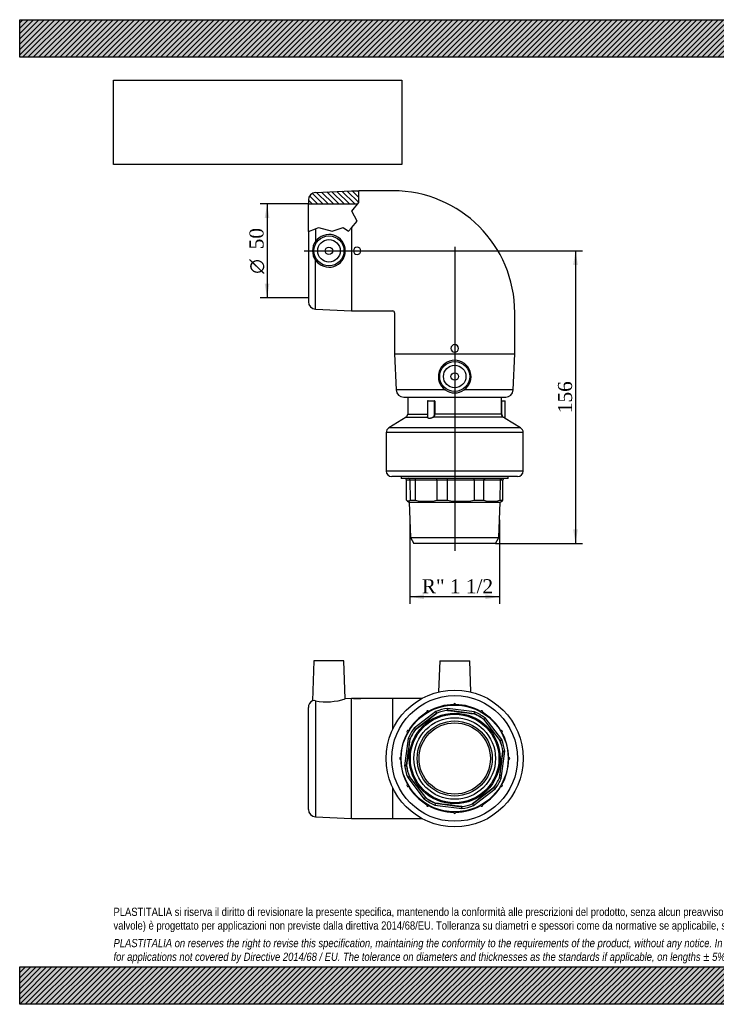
# Model space of a CAD drawing. Header units: millimetres. Extents: x 0 to 742, y 0 to 525.
# Tile 1 of 2: x 0 to 371, y 0 to 525. Entities that reach past the tile are written whole.
import ezdxf
from ezdxf.enums import TextEntityAlignment as Align
from ezdxf.lldxf.tags import DXFTag

# ---------------------------------------------------------------- set-up
doc = ezdxf.new("R2010")
doc.units = ezdxf.units.MM
doc.header["$LTSCALE"] = 2.5
for name, color, linetype in [('Default', 7, 'Continuous'), ('DV1_Default', 7, 'Continuous'), ('GE9P050C', 7, 'Continuous'), ('IOM050C', 7, 'Continuous'), ('PARTE_PE_050', 7, 'Continuous')]:
    doc.layers.add(name, color=color, linetype=linetype)
doc.styles.add('SEACAD_Solid_Edge_ANSI1_Symbols', font='semeca1.ttf')
doc.styles.add('SEACAD_Times_New_Roman', font='times.ttf')
tags = doc.linetypes.add('CENTER2', pattern=[28.575, 19.05, -3.175, 3.175, -3.175]).pattern_tags.tags
tags[10:11] = [DXFTag(74, 4), DXFTag(75, 0), DXFTag(340, '0'), DXFTag(46, 0.0), DXFTag(50, 0.0), DXFTag(44, 0.0), DXFTag(45, 0.0)]
tags[8:9] = [DXFTag(74, 4), DXFTag(75, 0), DXFTag(340, '0'), DXFTag(46, 0.0), DXFTag(50, 0.0), DXFTag(44, 0.0), DXFTag(45, 0.0)]
tags[6:7] = [DXFTag(74, 4), DXFTag(75, 0), DXFTag(340, '0'), DXFTag(46, 0.0), DXFTag(50, 0.0), DXFTag(44, 0.0), DXFTag(45, 0.0)]
tags[4:5] = [DXFTag(74, 4), DXFTag(75, 0), DXFTag(340, '0'), DXFTag(46, 0.0), DXFTag(50, 0.0), DXFTag(44, 0.0), DXFTag(45, 0.0)]
doc.dimstyles.new('ANSImm', dxfattribs={"dimtxt": 7.5, "dimasz": 7.5, "dimexe": 3.75, "dimexo": 0, "dimgap": 1.875, "dimtad": 1, "dimdsep": 46, "dimtxsty": 'SEACAD_Times_New_Roman', "dimblk1": '_SE_FILLED', "dimblk2": '_SE_FILLED', "dimsah": 1, "dimcen": 3.75, "dimazin": 0, "dimtfac": 0.85, "dimtdec": 3, "dimtofl": 0, "dimtmove": 0, "dimatfit": 3, "dimfxl": 1, "dimarcsym": 0})
picture_1 = doc.add_image_def('image1.jpg', size_in_pixel=(4302, 1260))

# ---------------------------------------------------------------- blocks, each defined once
blk = doc.blocks.new('SE')
at = {"layer": 'GE9P050C', "linetype": 'Continuous'}
h = blk.add_hatch(dxfattribs=at)
h.set_pattern_fill('LINE', scale=0.62992, angle=135, style=0)
edge = h.paths.add_edge_path()
edge.add_line((153.83, 426.75), (180.11, 426.75))
edge.add_line((180.11, 426.75), (180.73, 427.51))
edge.add_line((180.73, 427.51), (180.73, 433.75))
edge.add_line((180.73, 433.75), (176.83, 433.75))
edge.add_line((176.83, 433.75), (157.66, 432.92))
edge.add_arc((157.83, 428.92), 4, 92.4896, 180)
edge.add_line((153.83, 428.92), (153.83, 426.75))
at = {"layer": 'DV1_Default', "color": 7, "linetype": 'CENTER2'}
for p, q in [((151.56, 401.75), (233.52, 401.75)), ((231.83, 403.8), (231.83, 241.82))]:
    blk.add_line(p, q, dxfattribs=at)
at = {"layer": 'GE9P050C', "color": 7, "linetype": 'Continuous'}
for p, q in [((157.66, 432.92), (176.83, 433.75)), ((176.83, 433.75), (180.73, 433.75)), ((180.73, 427.51), (180.73, 433.75)), ((198.83, 433.75), (180.73, 433.75)), ((153.83, 428.92), (153.83, 426.75)), ((153.83, 426.75), (180.11, 426.75)), ((153.83, 412.14), (153.83, 426.75)), ((176.93, 422.91), (180.73, 427.51)), ((179.91, 417.6), (176.93, 422.91)), ((176.83, 414.06), (179.91, 417.6)), ((153.83, 412.14), (157.66, 413.54)), ((153.83, 412.14), (153.83, 374.58)), ((157.66, 413.54), (159.2, 414.11)), ((157.66, 413.54), (157.66, 406.75)), ((159.2, 414.11), (166.53, 412.17)), ((166.53, 412.17), (172.34, 414.11)), ((172.34, 414.11), (175.18, 412.17)), ((175.18, 412.17), (176.83, 414.06)), ((176.83, 414.06), (176.83, 369.75)), ((157.66, 370.59), (157.66, 396.76)), ((157.66, 370.59), (176.83, 369.75)), ((176.83, 369.75), (198.83, 369.75)), ((199.83, 368.75), (199.83, 346.75)), ((263.83, 346.75), (263.83, 368.75)), ((199.83, 346.75), (263.83, 346.75)), ((199.83, 346.75), (200.67, 327.58)), ((263, 327.58), (263.83, 346.75)), ((226.84, 327.58), (200.67, 327.58)), ((263, 327.58), (236.83, 327.58)), ((204.66, 323.75), (259, 323.75))]:
    blk.add_line(p, q, dxfattribs=at)
for centre, radius in [((164.83, 401.75), 8), ((164.83, 401.75), 6), ((164.83, 401.75), 2), ((231.83, 334.75), 8), ((231.83, 334.75), 6), ((231.83, 334.75), 2)]:
    blk.add_circle(centre, radius, dxfattribs=at)
for centre, radius, start, end in [((157.83, 428.92), 4, 92.4896, 180), ((198.83, 368.75), 65, 0, 90), ((164.81, 401.75), 8.72, 214.9436, 145.0564), ((164.84, 401.75), 8.75, 145.1796, 214.8204), ((179.83, 401.75), 2, 0, 180), ((179.83, 401.75), 2, 180, 0), ((157.83, 374.58), 4, 180, 267.5104), ((198.83, 368.75), 1, 0, 90), ((231.83, 349.75), 2, 90, 270), ((231.83, 349.75), 2, 270, 90), ((231.83, 334.73), 8.72, 304.9368, 235.0632), ((204.66, 327.75), 4, 182.4896, 270), ((231.83, 334.76), 8.75, 235.1796, 304.8204), ((259, 327.75), 4, 270, 357.5104)]:
    blk.add_arc(centre, radius, start, end, dxfattribs=at)
at = {"layer": 'IOM050C', "color": 7, "linetype": 'Continuous'}
for p, q in [((203.33, 281.35), (203.33, 280.45)), ((260.33, 280.45), (203.33, 280.45)), ((207.98, 279.46), (206.12, 279.46)), ((206.17, 268.77), (206.12, 279.46)), ((207.98, 279.46), (208.03, 268.77)), ((210.95, 279.46), (207.98, 279.46)), ((210.98, 268.77), (210.95, 279.46)), ((222.28, 279.46), (210.95, 279.46)), ((228.01, 279.46), (222.28, 279.46)), ((222.28, 279.46), (222.3, 268.77)), ((242.17, 279.46), (228.01, 279.46)), ((228.02, 268.77), (228.01, 279.46)), ((242.17, 279.46), (242.16, 268.77)), ((247.32, 279.46), (242.17, 279.46)), ((247.28, 268.77), (247.32, 279.46)), ((256.01, 279.46), (247.32, 279.46)), ((256.01, 279.46), (255.97, 268.77)), ((257.55, 279.46), (256.01, 279.46)), ((257.5, 268.77), (257.55, 279.46)), ((260.33, 280.45), (260.33, 281.35)), ((206.67, 268.31), (207.64, 267.75)), ((207.64, 267.75), (256.02, 267.75)), ((207.64, 267.75), (208.23, 248.95)), ((208.03, 268.77), (210.98, 268.77)), ((222.3, 268.77), (228.02, 268.77)), ((242.16, 268.77), (247.28, 268.77)), ((255.43, 248.95), (256.02, 267.75)), ((255.97, 268.77), (257.5, 268.77)), ((256.02, 267.75), (257, 268.31)), ((208.23, 248.95), (255.43, 248.95)), ((208.23, 248.95), (210.08, 245.75)), ((253.59, 245.75), (255.43, 248.95)), ((253.59, 245.75), (210.08, 245.75))]:
    blk.add_line(p, q, dxfattribs=at)
for centre, radius, start, end in [((205.11, 279.45), 1, 0.5295, 90.2649), ((207, 279.47), 0.987, 359.4759, 89.2261), ((188.75, 279.68), 39.26, 359.6752, 1.1282), ((258.55, 279.45), 1, 89.7351, 179.4705), ((216.64, 296.15), 27.96, 258.3221, 281.6779), ((235.09, 311.7), 43.51, 260.6437, 279.3563), ((251.63, 284.77), 16.58, 254.8177, 285.1823)]:
    blk.add_arc(centre, radius, start, end, dxfattribs=at)
for points in [[(210.95, 279.46), (210.95, 279.72), (210.87, 279.98), (210.6, 280.35), (210.42, 280.45), (210.23, 280.45)], [(222.28, 279.46), (222.28, 279.72), (222.23, 279.98), (222.04, 280.35), (221.91, 280.45), (221.78, 280.45)], [(242.17, 279.46), (242.17, 279.72), (242.2, 279.98), (242.3, 280.35), (242.37, 280.45), (242.44, 280.45)], [(247.32, 279.46), (247.32, 279.72), (247.39, 279.98), (247.66, 280.35), (247.84, 280.45), (248.02, 280.45)], [(256.01, 279.46), (256.01, 279.72), (256.11, 279.98), (256.43, 280.35), (256.66, 280.45), (256.89, 280.45)]]:
    blk.add_open_spline(points, degree=3, knots=[0, 0, 0, 0, 0.5, 0.5, 1, 1, 1, 1], dxfattribs=at)
for points in [[(208.03, 268.77), (207.72, 268.39), (207.1, 267.99), (206.48, 268.39), (206.17, 268.77)], [(256.99, 268.31), (257.16, 268.41), (257.33, 268.56), (257.5, 268.77)]]:
    blk.add_open_spline(points, degree=3, dxfattribs=at)
at = {"layer": 'PARTE_PE_050', "color": 7, "linetype": 'Continuous'}
for p, q in [((206.83, 323.75), (206.83, 314.75)), ((221.06, 321.65), (217.37, 321.65)), ((217.37, 321.65), (217.37, 313.12)), ((217.47, 321.75), (220.96, 321.75)), ((217.73, 321.85), (221, 321.85)), ((221.06, 314.75), (221.06, 321.65)), ((221.19, 321.65), (221.06, 321.65)), ((221.19, 321.65), (221.19, 314.75)), ((256.74, 314.75), (256.74, 321.65)), ((256.84, 321.65), (256.74, 321.65)), ((256.76, 321.85), (256.83, 321.85)), ((256.83, 321.85), (256.83, 323.75)), ((258.75, 321.65), (256.84, 321.65)), ((256.84, 321.65), (256.84, 314.75)), ((256.86, 321.75), (258.65, 321.75)), ((258.75, 312.5), (258.75, 321.65)), ((205.89, 313.06), (196.74, 307.35)), ((205.89, 313.06), (217.3, 313.06)), ((206.83, 314.75), (217.37, 314.75)), ((257.71, 313.06), (220.49, 313.06)), ((221.19, 314.75), (221.06, 314.75)), ((256.74, 314.75), (221.19, 314.75)), ((256.84, 314.75), (256.74, 314.75)), ((266.92, 307.35), (258.8, 312.42)), ((268.33, 304.81), (195.33, 304.81)), ((195.33, 304.81), (195.33, 284.35)), ((266.92, 307.35), (196.74, 307.35)), ((268.33, 284.35), (268.33, 304.81)), ((268.33, 284.35), (195.33, 284.35)), ((265.33, 281.35), (198.33, 281.35))]:
    blk.add_line(p, q, dxfattribs=at)
for centre, radius, start, end in [((217.47, 321.65), 0.1, 90, 180), ((220.96, 321.66), 0.0988, 359.2828, 89.4601), ((220.99, 321.66), 0.191, 357.3731, 87.0509), ((256.93, 321.85), 0.1, 180, 270), ((258.65, 321.65), 0.1, 0, 90), ((204.83, 314.75), 2, 301.9463, 0), ((209.13, 315.2), 8.45, 345.3272, 347.7541), ((258.72, 314.75), 1.97, 179.931, 239.268), ((258.73, 314.74), 1.89, 179.4619, 237.4361), ((258.85, 312.5), 0.1, 179.4093, 240.0966), ((198.33, 304.81), 3, 121.9463, 180), ((265.33, 304.81), 3, 0, 58.0537), ((198.33, 284.35), 3, 180, 270), ((265.33, 284.35), 3, 270, 0)]:
    blk.add_arc(centre, radius, start, end, dxfattribs=at)
for centre, major_axis, ratio, start_param, end_param in [((217.67, 321.85), (0, -0.1), 0.564019, 0, 1.570796), ((220.96, 321.85), (0, -0.1), 0.433121, 0, 1.570796), ((256.86, 321.85), (0, -0.1), 0.99714, 4.712389, 6.283185), ((217.27, 313.14), (-0.0999, 0.0042), 0.885477, 1.909109, 3.079385), ((220.46, 313.14), (0.0523, -0.0852), 0.459717, 4.437593, 5.71773), ((257.76, 313.14), (-0.0513, -0.0858), 0.42576, 4.96161, 6.241748)]:
    blk.add_ellipse(centre, major_axis=major_axis, ratio=ratio, start_param=start_param, end_param=end_param, dxfattribs=at)
for points, knots in [([(217.73, 321.85), (217.69, 321.85), (217.64, 321.83), (217.6, 321.78), (217.6, 321.77), (217.59, 321.76)], [0, 0, 0, 0, 0.5, 0.5, 0.6626745, 0.6626745, 0.6626745, 0.6626745]), ([(256.76, 321.85), (256.76, 321.85), (256.75, 321.83), (256.75, 321.76), (256.74, 321.71), (256.74, 321.65)], [0, 0, 0, 0, 0.5, 0.5, 1, 1, 1, 1]), ([(256.84, 321.65), (256.84, 321.67), (256.84, 321.68), (256.84, 321.69), (256.84, 321.7), (256.84, 321.71), (256.84, 321.72), (256.85, 321.73), (256.85, 321.73), (256.85, 321.74), (256.85, 321.74), (256.85, 321.75), (256.86, 321.75), (256.86, 321.75), (256.86, 321.75), (256.86, 321.75)], [0, 0, 0, 0, 0.210386, 0.210386, 0.210386, 0.421651, 0.421651, 0.421651, 0.635194, 0.635194, 0.635194, 0.852022, 0.852022, 0.852022, 1, 1, 1, 1]), ([(220.49, 313.06), (220.19, 312.87), (219.83, 312.71), (219.08, 312.48), (218.69, 312.42), (218, 312.42), (217.73, 312.49), (217.37, 312.71), (217.29, 312.87), (217.3, 313.06)], [0, 0, 0, 0, 0.25, 0.25, 0.5, 0.5, 0.75, 0.75, 1, 1, 1, 1]), ([(217.37, 313.12), (217.37, 312.95), (217.45, 312.79), (217.78, 312.57), (218.04, 312.5), (218.7, 312.5), (219.07, 312.57), (219.79, 312.8), (220.13, 312.96), (220.41, 313.14)], [0.0110995, 0.0110995, 0.0110995, 0.0110995, 0.25, 0.25, 0.5, 0.5, 0.75, 0.75, 1, 1, 1, 1]), ([(220.41, 313.14), (220.66, 313.3), (220.82, 313.54), (221.02, 314.1), (221.06, 314.43), (221.06, 314.75)], [0, 0, 0, 0, 0.5, 0.5, 1, 1, 1, 1]), ([(221.19, 314.75), (221.19, 314.41), (221.14, 314.06), (220.92, 313.47), (220.74, 313.22), (220.49, 313.06)], [0, 0, 0, 0, 0.5, 0.5, 1, 1, 1, 1]), ([(257.71, 313.14), (258, 312.96), (258.26, 312.8), (258.64, 312.57), (258.75, 312.5), (258.75, 312.5), (258.75, 312.5), (258.75, 312.5)], [0, 0, 0, 0, 0.25, 0.25, 0.5, 0.5, 0.5009195, 0.5009195, 0.5009195, 0.5009195]), ([(258.8, 312.42), (258.8, 312.42), (258.8, 312.42), (258.8, 312.42), (258.68, 312.49), (258.29, 312.71), (258.02, 312.87), (257.71, 313.06)], [0.4990942, 0.4990942, 0.4990942, 0.4990942, 0.5, 0.5, 0.75, 0.75, 1, 1, 1, 1])]:
    blk.add_open_spline(points, degree=3, knots=knots, dxfattribs=at)
blk = doc.blocks.new('SE2')
at = {"layer": 'GE9P050C', "color": 7, "linetype": 'Continuous'}
for p, q in [((156.83, 183.07), (156.09, 161.84)), ((172.83, 183.07), (156.83, 183.07)), ((173.54, 162.92), (172.83, 183.07)), ((223.83, 183.07), (223.25, 166.54)), ((223.83, 183.07), (239.83, 183.07)), ((240.41, 166.54), (239.83, 183.07)), ((176.83, 163.07), (173.53, 162.92)), ((176.83, 99.07), (176.83, 163.07)), ((177.83, 163.07), (176.83, 163.07)), ((181.83, 163.07), (177.83, 163.07)), ((198.83, 163.07), (181.83, 163.07)), ((198.83, 146.66), (198.83, 163.07)), ((214.27, 163.07), (198.83, 163.07)), ((153.83, 103.9), (153.83, 158.24)), ((157.66, 161.83), (157.66, 99.9)), ((198.83, 99.07), (198.83, 115.47)), ((157.66, 99.9), (176.83, 99.07)), ((176.83, 99.07), (198.83, 99.07)), ((198.83, 99.07), (214.27, 99.07))]:
    blk.add_line(p, q, dxfattribs=at)
for centre, radius, start, end in [((163.52, 192.55), 31.27, 259.1989, 288.6789), ((179.83, 195.01), 32, 266.4172, 273.5828), ((157.83, 158.24), 4, 115.7451, 180), ((156.85, 157.84), 4.07, 78.6139, 100.8175), ((157.83, 103.9), 4, 180, 267.5104)]:
    blk.add_arc(centre, radius, start, end, dxfattribs=at)
at = {"layer": 'IOM050C', "color": 7, "linetype": 'Continuous'}
for p, q in [((242.44, 155.89), (228.01, 157.79)), ((221.78, 156.12), (210.23, 147.26)), ((222.28, 155.24), (210.95, 146.55)), ((222.28, 155.24), (222.3, 155.2)), ((242.17, 154.92), (228.01, 156.78)), ((228.02, 156.73), (228.01, 156.78)), ((242.17, 154.92), (242.16, 154.87)), ((256.89, 141.12), (248.02, 152.67)), ((247.28, 151.91), (247.32, 151.95)), ((256.01, 140.62), (247.32, 151.95)), ((210.98, 146.52), (210.95, 146.55)), ((207.01, 141.68), (205.11, 127.24)), ((207.98, 141.41), (206.12, 127.25)), ((207.98, 141.41), (208.03, 141.4)), ((256.01, 140.62), (255.97, 140.59)), ((255.68, 120.72), (257.55, 134.88)), ((256.65, 120.46), (258.56, 134.89)), ((257.5, 134.88), (257.55, 134.88)), ((206.17, 127.25), (206.12, 127.25)), ((206.78, 121.02), (215.64, 109.47)), ((207.65, 121.52), (207.7, 121.54)), ((207.65, 121.52), (216.35, 110.19)), ((241.38, 106.89), (252.71, 115.58)), ((252.68, 115.62), (252.71, 115.58)), ((255.68, 120.72), (255.64, 120.74)), ((241.88, 106.01), (253.43, 114.87)), ((216.38, 110.22), (216.35, 110.19)), ((221.22, 106.24), (235.66, 104.34)), ((221.49, 107.22), (221.5, 107.26)), ((221.49, 107.22), (235.65, 105.35)), ((235.65, 105.4), (235.65, 105.35)), ((241.38, 106.89), (241.36, 106.93))]:
    blk.add_line(p, q, dxfattribs=at)
for radius in [28.5, 24.19, 23.6, 21.76, 20, 19]:
    blk.add_circle((231.83, 131.07), radius, dxfattribs=at)
for centre, radius, start, end in [((231.83, 131.07), 28.75, 90.9883, 119.0117), ((231.83, 131.07), 27, 98.1438, 111.8563), ((613.73, 159.95), 385.72, 180.3212, 180.4711), ((231.83, 159.88), 0.5, 352.6864, 187.3136), ((231.83, 131.07), 28.75, 60.9883, 89.0117), ((231.83, 131.07), 28.75, 120.9883, 149.0117), ((-5917.63, 8145.2), 10076.65, 307.459448, 307.540579), ((217.43, 156.02), 0.5, 22.6864, 217.3136), ((-113.34, -34.86), 385.72, 29.5289, 29.6788), ((231.83, 131.07), 26, 98.4437, 111.5563), ((231.83, 131.07), 25.95, 98.4581, 111.5419), ((1550.35, 10146.24), 10076.65, 262.459448, 262.540579), ((231.83, 131.07), 25.95, 53.4581, 66.5419), ((-129.57, 257.81), 385.72, 344.5289, 344.6788), ((231.83, 131.07), 26, 53.4437, 66.5563), ((231.83, 131.07), 27, 53.1438, 66.8563), ((246.24, 156.02), 0.5, 322.6864, 157.3136), ((231.83, 131.07), 28.75, 30.9883, 59.0117), ((522.3, -118.55), 385.72, 135.3212, 135.4711), ((231.83, 131.07), 27, 143.1438, 156.8563), ((481.45, 421.53), 385.72, 225.3212, 225.4711), ((8245.96, 6280.53), 10076.65, 217.459448, 217.540579), ((231.83, 131.07), 28.75, 150.9883, 179.0117), ((206.88, 145.47), 0.5, 52.6864, 247.3136), ((231.83, 131.07), 26, 143.4437, 156.5563), ((231.83, 131.07), 25.95, 143.4581, 156.5419), ((256.78, 145.47), 0.5, 292.6864, 127.3136), ((231.83, 131.07), 28.75, 0.9883, 29.0117), ((-9783.34, 1449.59), 10076.65, 352.459448, 352.540579), ((105.09, -230.34), 385.72, 74.5289, 74.6788), ((231.83, 131.07), 25.95, 8.4581, 21.5419), ((65.9, 476.24), 385.72, 299.5289, 299.6788), ((231.83, 131.07), 26, 8.4437, 21.5563), ((231.83, 131.07), 27, 8.1438, 21.8563), ((203.02, 131.07), 0.5, 82.6864, 277.3136), ((10247, -1187.45), 10076.65, 172.459448, 172.540579), ((260.72, -250.83), 385.72, 90.3212, 90.4711), ((260.64, 131.07), 0.5, 262.6864, 97.3136), ((231.83, 131.07), 28.75, 180.9883, 209.0117), ((202.95, 512.96), 385.72, 270.3212, 270.4711), ((231.83, 131.07), 27, 188.1438, 201.8563), ((231.83, 131.07), 26, 188.4437, 201.5563), ((231.83, 131.07), 25.95, 188.4581, 201.5419), ((231.83, 131.07), 28.75, 330.9883, 359.0117), ((397.76, -214.11), 385.72, 119.5289, 119.6788), ((-7782.3, -6018.39), 10076.65, 37.459448, 37.540579), ((206.88, 116.66), 0.5, 112.6864, 307.3136), ((231.83, 131.07), 28.75, 210.9883, 239.0117), ((6381.29, -7883.06), 10076.65, 127.459448, 127.540579), ((231.83, 131.07), 28.75, 300.9883, 329.0117), ((231.83, 131.07), 25.95, 323.4581, 336.5419), ((231.83, 131.07), 26, 323.4437, 336.5563), ((-17.78, -159.4), 385.72, 45.3212, 45.4711), ((231.83, 131.07), 27, 323.1438, 336.8563), ((358.57, 492.47), 385.72, 254.5289, 254.6788), ((256.78, 116.66), 0.5, 232.6864, 67.3136), ((-58.63, 380.68), 385.72, 315.3212, 315.4711), ((231.83, 131.07), 27, 233.1438, 246.8563), ((231.83, 131.07), 26, 233.4437, 246.5563), ((231.83, 131.07), 25.95, 233.4581, 246.5419), ((217.43, 106.12), 0.5, 142.6864, 337.3136), ((231.83, 131.07), 28.75, 240.9883, 269.0117), ((593.24, 4.32), 385.72, 164.5289, 164.6788), ((-1086.69, -9884.11), 10076.65, 82.459448, 82.540579), ((231.83, 131.07), 28.75, 270.9883, 299.0117), ((231.83, 131.07), 25.95, 278.4581, 291.5419), ((231.83, 131.07), 26, 278.4437, 291.5563), ((-150.06, 102.18), 385.72, 0.3212, 0.4711), ((231.83, 131.07), 27, 278.1438, 291.8563), ((577, 297), 385.72, 209.5289, 209.6788), ((246.24, 106.12), 0.5, 202.6864, 37.3136), ((231.83, 102.26), 0.5, 172.6864, 7.3136)]:
    blk.add_arc(centre, radius, start, end, dxfattribs=at)
at = {"layer": 'PARTE_PE_050', "color": 7, "linetype": 'Continuous'}
for radius in [36.5, 33.5]:
    blk.add_circle((231.83, 131.07), radius, dxfattribs=at)
for centre, radius, start, end in [((231.83, 131.07), 28.75, 90.9883, 119.0117), ((231.83, 159.88), 0.5, 352.6864, 187.3136), ((231.83, 131.07), 28.75, 60.9883, 89.0117), ((231.83, 131.07), 28.75, 120.9883, 149.0117), ((217.43, 156.02), 0.5, 22.6864, 217.3136), ((246.24, 156.02), 0.5, 322.6864, 157.3136), ((231.83, 131.07), 28.75, 30.9883, 59.0117), ((231.83, 131.07), 28.75, 150.9883, 179.0117), ((206.88, 145.47), 0.5, 52.6864, 247.3136), ((256.78, 145.47), 0.5, 292.6864, 127.3136), ((231.83, 131.07), 28.75, 0.9883, 29.0117), ((203.02, 131.07), 0.5, 82.6864, 277.3136), ((260.64, 131.07), 0.5, 262.6864, 97.3136), ((231.83, 131.07), 28.75, 180.9883, 209.0117), ((231.83, 131.07), 28.75, 330.9883, 359.0117), ((206.88, 116.66), 0.5, 112.6864, 307.3136), ((231.83, 131.07), 28.75, 210.9883, 239.0117), ((231.83, 131.07), 28.75, 300.9883, 329.0117), ((256.78, 116.66), 0.5, 232.6864, 67.3136), ((217.43, 106.12), 0.5, 142.6864, 337.3136), ((231.83, 131.07), 28.75, 240.9883, 269.0117), ((231.83, 131.07), 28.75, 270.9883, 299.0117), ((246.24, 106.12), 0.5, 202.6864, 37.3136), ((231.83, 102.26), 0.5, 172.6864, 7.3136)]:
    blk.add_arc(centre, radius, start, end, dxfattribs=at)
blk = doc.blocks.new('GDimGGroup')
at = {"layer": 'Default', "linetype": 'Continuous'}
for points in [[(130.57, 419.25), (133.07, 419.25), (131.82, 426.75)], [(130.57, 384.25), (131.82, 376.75), (133.07, 384.25)]]:
    blk.add_hatch(color=7, dxfattribs=at).paths.add_polyline_path(points)
at = {"layer": 'Default', "color": 7, "linetype": 'Continuous'}
for p, q in [((153.83, 426.75), (128.07, 426.75)), ((131.82, 426.75), (131.82, 376.75)), ((153.83, 376.75), (128.07, 376.75))]:
    blk.add_line(p, q, dxfattribs=at)
for s, style, p in [('50', 'SEACAD_Times_New_Roman', (122.45, 402.59)), ('O', 'SEACAD_Solid_Edge_ANSI1_Symbols', (122.45, 389.54))]:
    blk.add_text(s, height=7.5, rotation=90, dxfattribs=dict(at, style=style)).set_placement(p, align=Align.TOP_LEFT)
blk = doc.blocks.new('GDimGGroup1')
at = {"layer": 'Default', "linetype": 'Continuous'}
for points in [[(215.44, 216.03), (215.44, 218.53), (207.94, 217.28)], [(248.23, 216.03), (255.73, 217.28), (248.23, 218.53)]]:
    blk.add_hatch(color=7, dxfattribs=at).paths.add_polyline_path(points)
at = {"layer": 'Default', "color": 7, "linetype": 'Continuous'}
for p, q in [((207.94, 258.35), (207.94, 213.53)), ((255.73, 258.35), (255.73, 213.53)), ((255.73, 217.28), (207.94, 217.28))]:
    blk.add_line(p, q, dxfattribs=at)
at = {"layer": 'Default', "color": 7, "linetype": 'Continuous', "style": 'SEACAD_Times_New_Roman'}
blk.add_text('R" 1 1/2', height=7.5, dxfattribs=at).set_placement((214.29, 226.66), align=Align.TOP_LEFT)
blk = doc.blocks.new('DMBLK27')
at = {"layer": 'Default', "linetype": 'Continuous'}
for points in [[(297.48, 394.25), (296.23, 401.75), (294.98, 394.25)], [(297.48, 253.25), (294.98, 253.25), (296.23, 245.75)]]:
    blk.add_hatch(color=7, dxfattribs=at).paths.add_polyline_path(points)
at = {"layer": 'Default', "color": 7, "linetype": 'Continuous'}
for p, q in [((231.83, 401.75), (299.98, 401.75)), ((296.23, 401.75), (296.23, 245.75)), ((253.59, 245.75), (299.98, 245.75))]:
    blk.add_line(p, q, dxfattribs=at)
at = {"layer": 'Default', "color": 7, "linetype": 'Continuous', "style": 'SEACAD_Times_New_Roman'}
blk.add_text('156', height=7.5, rotation=90, dxfattribs=at).set_placement((286.86, 315.22), align=Align.TOP_LEFT)
blk = doc.blocks.new('_SE_FILLED')
at = {"color": 0}
blk.add_line((0, 0), (-1, 0), dxfattribs=at)
blk.add_solid([(0, 0), (-1, -0.1665), (-1, 0.1665), (0, 0)], dxfattribs=at)

msp = doc.modelspace()

# ---------------------------------------------------------------- hatches: boundary and pattern name
at = {"layer": 'Default', "linetype": 'Continuous'}
h = msp.add_hatch(dxfattribs=at)
h.set_pattern_fill('LINE', scale=0.62992, angle=45, style=0)
h.paths.add_polyline_path([(742.5, 505), (742.5, 525), (0, 525), (0, 505)])
for points in [[(742.5, 505), (742.5, 525), (0, 525), (0, 505)], [(742.5, 0), (742.5, 20), (0, 20), (0, 0)]]:
    msp.add_hatch(color=7, dxfattribs=at).paths.add_polyline_path(points)
h = msp.add_hatch(dxfattribs=at)
h.set_pattern_fill('LINE', scale=0.62992, angle=45, style=0)
h.paths.add_polyline_path([(742.5, 0), (742.5, 20), (0, 20), (0, 0)])

# ---------------------------------------------------------------- linework, layer by layer
at = {"layer": 'Default', "color": 7, "linetype": 'Continuous'}
for p, q in [((0, 525), (742.5, 525)), ((0, 505), (0, 525)), ((742.5, 505), (0, 505)), ((0, 20), (742.5, 20)), ((0, 0), (0, 20)), ((742.5, 0), (0, 0))]:
    msp.add_line(p, q, dxfattribs=at)

# ---------------------------------------------------------------- block references
at = {"layer": 'Default'}
for name in ['SE', 'GDimGGroup', 'GDimGGroup1', 'SE2']:
    msp.add_blockref(name, (0, 0), dxfattribs=at)

# ---------------------------------------------------------------- texts
at = {"layer": 'Default', "insert": (50, 51.506), "char_height": 4.375, "width": 642.5, "attachment_point": 1}
msp.add_mtext("{\\fArial Narrow|b0||i0||c0|p34;\\C7;\\H4.375;\\W1.;PLASTITALIA si riserva il diritto di revisionare la presente specifica, mantenendo la conformità alle prescrizioni del prodotto, senza alcun preavviso. In caso di assegnazione d'ordine si riserva di compiere una più dettagliata analisi tecnico/qualitativa. Il presente prodotto (ad esclusione delle \\P}{\\fArial Narrow|b0||i0||c0|p34;\\C7;\\H4.375;\\W1.;valvole) è progettato per applicazioni non previste dalla direttiva 2014/68/EU. Tolleranza su diametri e spessori come da normative se applicabile, su lunghezze ±5%, su angoli ±2°, se non diversamente specificato.\\P}{\\fArial Narrow|b0||i0||c0|p34;\\C7;\\H1.25;\\W1.;   \\P}{\\fArial Narrow|b0||i1||c0|p34;\\C7;\\H4.375;\\W1.;PLASTITALIA on reserves the right to revise this specification, maintaining the conformity to the requirements of the product, without any notice. In case of assignation of order on will reserve to make a more detailed analysis technical/qualitative. This product (excluding valves) is designed \\P}{\\fArial Narrow|b0||i1||c0|p34;\\C7;\\H4.375;\\W1.;for applications not covered by Directive 2014/68 / EU. The tolerance on diameters and thicknesses as the standards if applicable, on lengths ± 5%, on angles ± 2 °, unless otherwise indicated.\\P}", dxfattribs=at)

# ---------------------------------------------------------------- dimensions: what is measured, and where the dimension line sits
at = {"layer": 'Default', "color": 7, "linetype": 'Continuous'}
dim = msp.add_linear_dim(base=(306.091, 253.076), p1=(231.832, 401.754), p2=(253.588, 245.754), angle=90, text='\\A1;<>', dimstyle='ANSImm', dxfattribs=at)
dim.commit()
dim.dimension.update_dxf_attribs({"geometry": 'DMBLK27', "text_midpoint": (296.234, 323.754), "dimtype": 160})

# ---------------------------------------------------------------- pictures from other files: only their frames are drawn
image = msp.add_image(picture_1, insert=(50, 447.758), size_in_units=(153.643, 45))
image.dxf.flags = 7

doc.saveas('drawing.dxf')
